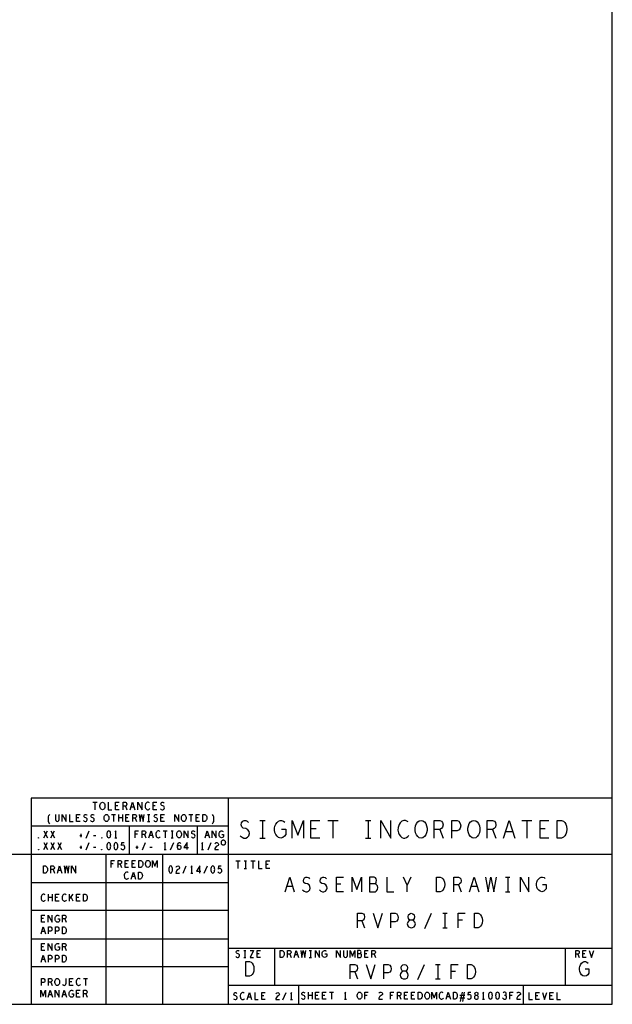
# Model space of a CAD drawing. Extents: x 235 to 565, y 215 to 425.
# Tile 14 of 15: x 502 to 565, y 215 to 320. Entities that reach past the tile are written whole.
import ezdxf

# ---------------------------------------------------------------- set-up
doc = ezdxf.new("R2010")
doc.units = 0
doc.layers.add('RVP8-IFD_G_tassy_art', color=2, linetype='CONTINUOUS')

msp = doc.modelspace()

# ---------------------------------------------------------------- linework, layer by layer
at = {"layer": 'RVP8-IFD_G_tassy_art'}
for points in [[(235.45, 215.45), (565.45, 215.45), (565.45, 425.45), (235.45, 425.45), (235.45, 215.45), (235.45, 215.45)], [(511.05, 236.2), (510.97, 236.213), (510.9, 236.267), (510.84, 236.347), (510.8, 236.44), (510.78, 236.547), (510.78, 236.653), (510.8, 236.76), (510.84, 236.853), (510.9, 236.933), (510.97, 236.987), (511.05, 237), (511.13, 236.987), (511.2, 236.933), (511.26, 236.853), (511.3, 236.76), (511.32, 236.653), (511.32, 236.547), (511.3, 236.44), (511.26, 236.347), (511.2, 236.267), (511.13, 236.213), (511.05, 236.2)], [(511.48, 234.95), (511.405, 234.962), (511.34, 235.012), (511.284, 235.087), (511.247, 235.175), (511.228, 235.275), (511.228, 235.375), (511.247, 235.475), (511.284, 235.563), (511.34, 235.637), (511.405, 235.688), (511.48, 235.7), (511.555, 235.688), (511.62, 235.637), (511.676, 235.563), (511.713, 235.475), (511.732, 235.375), (511.732, 235.275), (511.713, 235.175), (511.676, 235.087), (511.62, 235.012), (511.555, 234.962), (511.48, 234.95)], [(519.73, 234.95), (519.655, 234.962), (519.59, 235.012), (519.534, 235.087), (519.497, 235.175), (519.478, 235.275), (519.478, 235.375), (519.497, 235.475), (519.534, 235.563), (519.59, 235.637), (519.655, 235.688), (519.73, 235.7), (519.805, 235.688), (519.87, 235.637), (519.926, 235.563), (519.963, 235.475), (519.982, 235.375), (519.982, 235.275), (519.963, 235.175), (519.926, 235.087), (519.87, 235.012), (519.805, 234.962), (519.73, 234.95)], [(521.775, 234.95), (521.775, 235.7), (521.961, 235.7), (522.036, 235.662), (522.092, 235.612), (522.139, 235.538), (522.176, 235.45), (522.185, 235.325), (522.176, 235.2), (522.139, 235.112), (522.092, 235.037), (522.036, 234.987), (521.961, 234.95), (521.775, 234.95)], [(545.045, 233.18), (544.857, 233.211), (544.693, 233.337), (544.552, 233.525), (544.457, 233.744), (544.41, 233.995), (544.41, 234.245), (544.457, 234.496), (544.552, 234.715), (544.693, 234.903), (544.857, 235.029), (545.045, 235.06), (545.233, 235.029), (545.397, 234.903), (545.538, 234.715), (545.633, 234.496), (545.68, 234.245), (545.68, 233.995), (545.633, 233.744), (545.538, 233.525), (545.397, 233.337), (545.233, 233.211), (545.045, 233.18)], [(550.685, 233.18), (550.497, 233.211), (550.333, 233.337), (550.192, 233.525), (550.097, 233.744), (550.05, 233.995), (550.05, 234.245), (550.097, 234.496), (550.192, 234.715), (550.333, 234.903), (550.497, 235.029), (550.685, 235.06), (550.873, 235.029), (551.037, 234.903), (551.178, 234.715), (551.273, 234.496), (551.32, 234.245), (551.32, 233.995), (551.273, 233.744), (551.178, 233.525), (551.037, 233.337), (550.873, 233.211), (550.685, 233.18)], [(559.568, 233.18), (559.568, 235.06), (560.038, 235.06), (560.226, 234.966), (560.367, 234.841), (560.485, 234.653), (560.578, 234.433), (560.602, 234.12), (560.578, 233.807), (560.485, 233.587), (560.367, 233.399), (560.226, 233.274), (560.038, 233.18), (559.568, 233.18)], [(504.23, 233.175), (504.211, 233.188), (504.211, 233.212), (504.23, 233.225), (504.249, 233.212), (504.249, 233.188), (504.23, 233.175)], [(510.98, 233.175), (510.961, 233.188), (510.961, 233.212), (510.98, 233.225), (510.999, 233.212), (510.999, 233.188), (510.98, 233.175)], [(511.73, 233.95), (511.655, 233.925), (511.599, 233.862), (511.562, 233.788), (511.534, 233.687), (511.525, 233.575), (511.534, 233.462), (511.562, 233.362), (511.599, 233.287), (511.655, 233.225), (511.73, 233.2), (511.805, 233.225), (511.861, 233.287), (511.898, 233.362), (511.926, 233.462), (511.935, 233.575), (511.926, 233.687), (511.898, 233.788), (511.861, 233.862), (511.805, 233.925), (511.73, 233.95)], [(519.23, 233.2), (519.155, 233.212), (519.09, 233.262), (519.034, 233.337), (518.997, 233.425), (518.978, 233.525), (518.978, 233.625), (518.997, 233.725), (519.034, 233.813), (519.09, 233.887), (519.155, 233.938), (519.23, 233.95), (519.305, 233.938), (519.37, 233.887), (519.426, 233.813), (519.463, 233.725), (519.482, 233.625), (519.482, 233.525), (519.463, 233.425), (519.426, 233.337), (519.37, 233.262), (519.305, 233.212), (519.23, 233.2)], [(511.73, 232.7), (511.655, 232.675), (511.599, 232.612), (511.562, 232.538), (511.534, 232.437), (511.525, 232.325), (511.534, 232.212), (511.562, 232.112), (511.599, 232.037), (511.655, 231.975), (511.73, 231.95), (511.805, 231.975), (511.861, 232.037), (511.898, 232.112), (511.926, 232.212), (511.935, 232.325), (511.926, 232.437), (511.898, 232.538), (511.861, 232.612), (511.805, 232.675), (511.73, 232.7)], [(512.48, 232.7), (512.405, 232.675), (512.349, 232.612), (512.312, 232.538), (512.284, 232.437), (512.275, 232.325), (512.284, 232.212), (512.312, 232.112), (512.349, 232.037), (512.405, 231.975), (512.48, 231.95), (512.555, 231.975), (512.611, 232.037), (512.648, 232.112), (512.676, 232.212), (512.685, 232.325), (512.676, 232.437), (512.648, 232.538), (512.611, 232.612), (512.555, 232.675), (512.48, 232.7)], [(524.2, 232.7), (524.196, 232.743), (524.185, 232.786), (524.167, 232.825), (524.142, 232.861), (524.111, 232.892), (524.075, 232.917), (524.036, 232.935), (523.993, 232.946), (523.95, 232.95), (523.907, 232.946), (523.864, 232.935), (523.825, 232.917), (523.789, 232.892), (523.758, 232.861), (523.733, 232.825), (523.715, 232.786), (523.704, 232.743), (523.7, 232.7), (523.704, 232.657), (523.715, 232.614), (523.733, 232.575), (523.758, 232.539), (523.789, 232.508), (523.825, 232.483), (523.864, 232.465), (523.907, 232.454), (523.95, 232.45), (523.993, 232.454), (524.036, 232.465), (524.075, 232.483), (524.111, 232.508), (524.142, 232.539), (524.167, 232.575), (524.185, 232.614), (524.196, 232.657), (524.2, 232.7), (524.2, 232.7)], [(504.23, 231.925), (504.211, 231.938), (504.211, 231.962), (504.23, 231.975), (504.249, 231.962), (504.249, 231.938), (504.23, 231.925)], [(510.98, 231.925), (510.961, 231.938), (510.961, 231.962), (510.98, 231.975), (510.999, 231.962), (510.999, 231.938), (510.98, 231.925)], [(504.775, 229.45), (504.775, 230.2), (504.961, 230.2), (505.036, 230.162), (505.092, 230.112), (505.139, 230.038), (505.176, 229.95), (505.185, 229.825), (505.176, 229.7), (505.139, 229.612), (505.092, 229.537), (505.036, 229.487), (504.961, 229.45), (504.775, 229.45)], [(514.945, 230.05), (514.945, 230.8), (515.131, 230.8), (515.206, 230.762), (515.262, 230.712), (515.309, 230.638), (515.346, 230.55), (515.355, 230.425), (515.346, 230.3), (515.309, 230.212), (515.262, 230.137), (515.206, 230.087), (515.131, 230.05), (514.945, 230.05)], [(515.9, 230.05), (515.825, 230.062), (515.76, 230.112), (515.704, 230.187), (515.667, 230.275), (515.648, 230.375), (515.648, 230.475), (515.667, 230.575), (515.704, 230.663), (515.76, 230.737), (515.825, 230.788), (515.9, 230.8), (515.975, 230.788), (516.04, 230.737), (516.096, 230.663), (516.133, 230.575), (516.152, 230.475), (516.152, 230.375), (516.133, 230.275), (516.096, 230.187), (516.04, 230.112), (515.975, 230.062), (515.9, 230.05)], [(518.325, 230.2), (518.25, 230.175), (518.194, 230.112), (518.157, 230.038), (518.129, 229.937), (518.12, 229.825), (518.129, 229.712), (518.157, 229.612), (518.194, 229.537), (518.25, 229.475), (518.325, 229.45), (518.4, 229.475), (518.456, 229.537), (518.493, 229.612), (518.521, 229.712), (518.53, 229.825), (518.521, 229.937), (518.493, 230.038), (518.456, 230.112), (518.4, 230.175), (518.325, 230.2)], [(522.825, 230.2), (522.75, 230.175), (522.694, 230.112), (522.657, 230.038), (522.629, 229.937), (522.62, 229.825), (522.629, 229.712), (522.657, 229.612), (522.694, 229.537), (522.75, 229.475), (522.825, 229.45), (522.9, 229.475), (522.956, 229.537), (522.993, 229.612), (523.021, 229.712), (523.03, 229.825), (523.021, 229.937), (522.993, 230.038), (522.956, 230.112), (522.9, 230.175), (522.825, 230.2)], [(514.895, 228.8), (514.895, 229.55), (515.081, 229.55), (515.156, 229.512), (515.212, 229.462), (515.259, 229.388), (515.296, 229.3), (515.305, 229.175), (515.296, 229.05), (515.259, 228.962), (515.212, 228.887), (515.156, 228.837), (515.081, 228.8), (514.895, 228.8)], [(546.706, 227.45), (546.706, 229.01), (547.096, 229.01), (547.252, 228.932), (547.369, 228.828), (547.467, 228.672), (547.544, 228.49), (547.564, 228.23), (547.544, 227.97), (547.467, 227.788), (547.369, 227.632), (547.252, 227.528), (547.096, 227.45), (546.706, 227.45)], [(509.025, 226.45), (509.025, 227.2), (509.211, 227.2), (509.286, 227.162), (509.342, 227.112), (509.389, 227.038), (509.426, 226.95), (509.435, 226.825), (509.426, 226.7), (509.389, 226.612), (509.342, 226.537), (509.286, 226.487), (509.211, 226.45), (509.025, 226.45)], [(544.005, 223.6), (544.141, 223.626), (544.297, 223.704), (544.395, 223.834), (544.434, 224.016), (544.395, 224.198), (544.278, 224.354), (544.102, 224.432), (543.908, 224.432), (543.79, 224.484), (543.693, 224.614), (543.654, 224.796), (543.713, 224.978), (543.849, 225.108), (544.005, 225.16), (544.161, 225.108), (544.297, 224.978), (544.356, 224.796), (544.317, 224.614), (544.22, 224.484), (544.102, 224.432), (543.908, 224.432), (543.732, 224.354), (543.615, 224.198), (543.576, 224.016), (543.615, 223.834), (543.713, 223.704), (543.869, 223.626), (544.005, 223.6)], [(550.736, 223.6), (550.736, 225.16), (551.126, 225.16), (551.282, 225.082), (551.399, 224.978), (551.497, 224.822), (551.574, 224.64), (551.594, 224.38), (551.574, 224.12), (551.497, 223.938), (551.399, 223.782), (551.282, 223.678), (551.126, 223.6), (550.736, 223.6)], [(506.775, 222.95), (506.775, 223.7), (506.961, 223.7), (507.036, 223.662), (507.092, 223.613), (507.139, 223.538), (507.176, 223.45), (507.185, 223.325), (507.176, 223.2), (507.139, 223.112), (507.092, 223.037), (507.036, 222.987), (506.961, 222.95), (506.775, 222.95)], [(506.775, 219.95), (506.775, 220.7), (506.961, 220.7), (507.036, 220.662), (507.092, 220.612), (507.139, 220.538), (507.176, 220.45), (507.185, 220.325), (507.176, 220.2), (507.139, 220.112), (507.092, 220.037), (507.036, 219.987), (506.961, 219.95), (506.775, 219.95)], [(530.025, 220.45), (530.025, 221.2), (530.211, 221.2), (530.286, 221.162), (530.342, 221.113), (530.389, 221.038), (530.426, 220.95), (530.435, 220.825), (530.426, 220.7), (530.389, 220.612), (530.342, 220.537), (530.286, 220.487), (530.211, 220.45), (530.025, 220.45)], [(526.356, 218.45), (526.356, 220.01), (526.746, 220.01), (526.902, 219.932), (527.019, 219.828), (527.117, 219.672), (527.194, 219.49), (527.214, 219.23), (527.194, 218.97), (527.117, 218.788), (527.019, 218.632), (526.902, 218.528), (526.746, 218.45), (526.356, 218.45), (526.356, 218.45)], [(543.255, 218.15), (543.391, 218.176), (543.547, 218.254), (543.645, 218.384), (543.684, 218.566), (543.645, 218.748), (543.528, 218.904), (543.352, 218.982), (543.158, 218.982), (543.04, 219.034), (542.943, 219.164), (542.904, 219.346), (542.963, 219.528), (543.099, 219.658), (543.255, 219.71), (543.411, 219.658), (543.547, 219.528), (543.606, 219.346), (543.567, 219.164), (543.47, 219.034), (543.352, 218.982), (543.158, 218.982), (542.982, 218.904), (542.865, 218.748), (542.826, 218.566), (542.865, 218.384), (542.963, 218.254), (543.119, 218.176), (543.255, 218.15)], [(549.986, 218.15), (549.986, 219.71), (550.376, 219.71), (550.532, 219.632), (550.649, 219.528), (550.747, 219.372), (550.824, 219.19), (550.844, 218.93), (550.824, 218.67), (550.747, 218.488), (550.649, 218.332), (550.532, 218.228), (550.376, 218.15), (549.986, 218.15)], [(506.23, 217.45), (506.155, 217.462), (506.09, 217.512), (506.034, 217.587), (505.997, 217.675), (505.978, 217.775), (505.978, 217.875), (505.997, 217.975), (506.034, 218.063), (506.09, 218.137), (506.155, 218.188), (506.23, 218.2), (506.305, 218.188), (506.37, 218.137), (506.426, 218.063), (506.463, 217.975), (506.482, 217.875), (506.482, 217.775), (506.463, 217.675), (506.426, 217.587), (506.37, 217.512), (506.305, 217.462), (506.23, 217.45)], [(538.48, 216), (538.405, 216.012), (538.34, 216.062), (538.284, 216.137), (538.247, 216.225), (538.228, 216.325), (538.228, 216.425), (538.247, 216.525), (538.284, 216.613), (538.34, 216.687), (538.405, 216.738), (538.48, 216.75), (538.555, 216.738), (538.62, 216.687), (538.676, 216.613), (538.713, 216.525), (538.732, 216.425), (538.732, 216.325), (538.713, 216.225), (538.676, 216.137), (538.62, 216.062), (538.555, 216.012), (538.48, 216)], [(544.745, 216), (544.745, 216.75), (544.931, 216.75), (545.006, 216.712), (545.062, 216.663), (545.109, 216.588), (545.146, 216.5), (545.155, 216.375), (545.146, 216.25), (545.109, 216.162), (545.062, 216.087), (545.006, 216.037), (544.931, 216), (544.745, 216)], [(545.7, 216), (545.625, 216.012), (545.56, 216.062), (545.504, 216.137), (545.467, 216.225), (545.448, 216.325), (545.448, 216.425), (545.467, 216.525), (545.504, 216.613), (545.56, 216.687), (545.625, 216.738), (545.7, 216.75), (545.775, 216.738), (545.84, 216.687), (545.896, 216.613), (545.933, 216.525), (545.952, 216.425), (545.952, 216.325), (545.933, 216.225), (545.896, 216.137), (545.84, 216.062), (545.775, 216.012), (545.7, 216)], [(548.495, 216), (548.495, 216.75), (548.681, 216.75), (548.756, 216.712), (548.812, 216.663), (548.859, 216.588), (548.896, 216.5), (548.905, 216.375), (548.896, 216.25), (548.859, 216.162), (548.812, 216.087), (548.756, 216.037), (548.681, 216), (548.495, 216)], [(550.95, 216), (551.015, 216.012), (551.09, 216.05), (551.137, 216.112), (551.155, 216.2), (551.137, 216.287), (551.081, 216.362), (550.997, 216.4), (550.903, 216.4), (550.847, 216.425), (550.801, 216.487), (550.782, 216.575), (550.81, 216.663), (550.875, 216.725), (550.95, 216.75), (551.025, 216.725), (551.09, 216.663), (551.118, 216.575), (551.099, 216.487), (551.053, 216.425), (550.997, 216.4), (550.903, 216.4), (550.819, 216.362), (550.763, 216.287), (550.745, 216.2), (550.763, 216.112), (550.81, 216.05), (550.885, 216.012), (550.95, 216)], [(552.45, 216.75), (552.375, 216.725), (552.319, 216.663), (552.282, 216.588), (552.254, 216.487), (552.245, 216.375), (552.254, 216.262), (552.282, 216.162), (552.319, 216.087), (552.375, 216.025), (552.45, 216), (552.525, 216.025), (552.581, 216.087), (552.618, 216.162), (552.646, 216.262), (552.655, 216.375), (552.646, 216.487), (552.618, 216.588), (552.581, 216.663), (552.525, 216.725), (552.45, 216.75)], [(553.2, 216.75), (553.125, 216.725), (553.069, 216.663), (553.032, 216.588), (553.004, 216.487), (552.995, 216.375), (553.004, 216.262), (553.032, 216.162), (553.069, 216.087), (553.125, 216.025), (553.2, 216), (553.275, 216.025), (553.331, 216.087), (553.368, 216.162), (553.396, 216.262), (553.405, 216.375), (553.396, 216.487), (553.368, 216.588), (553.331, 216.663), (553.275, 216.725), (553.2, 216.75)]]:
    msp.add_lwpolyline(points, close=True, dxfattribs=at)
for points in [[(565.45, 237.45), (503.45, 237.45), (503.45, 215.45)], [(524.45, 237.45), (524.45, 215.45)], [(510.02, 237), (510.48, 237)], [(510.25, 237), (510.25, 236.2)], [(511.65, 237), (511.65, 236.2), (512.05, 236.2)], [(512.85, 236.2), (512.45, 236.2), (512.45, 237), (512.85, 237)], [(512.69, 236.613), (512.45, 236.613)], [(513.25, 236.2), (513.25, 237), (513.5, 237), (513.58, 236.96), (513.63, 236.907), (513.65, 236.8), (513.63, 236.693), (513.57, 236.627), (513.5, 236.587), (513.25, 236.587)], [(513.5, 236.587), (513.65, 236.2)], [(514, 236.2), (514.25, 237), (514.5, 236.2)], [(514.41, 236.48), (514.09, 236.48)], [(514.82, 236.2), (514.82, 237), (515.28, 236.2), (515.28, 237)], [(516.07, 236.933), (516.01, 236.973), (515.94, 237), (515.86, 237), (515.77, 236.96), (515.7, 236.893), (515.65, 236.813), (515.61, 236.68), (515.6, 236.56), (515.62, 236.44), (515.65, 236.36), (515.71, 236.28), (515.78, 236.227), (515.85, 236.2), (515.92, 236.2), (515.99, 236.227), (516.05, 236.267), (516.1, 236.32)], [(516.85, 236.2), (516.45, 236.2), (516.45, 237), (516.85, 237)], [(516.69, 236.613), (516.45, 236.613)], [(517.24, 236.307), (517.32, 236.24), (517.41, 236.2), (517.49, 236.2), (517.57, 236.24), (517.63, 236.307), (517.66, 236.4), (517.64, 236.493), (517.59, 236.573), (517.5, 236.627), (517.38, 236.653), (517.31, 236.707), (517.28, 236.8), (517.3, 236.893), (517.35, 236.96), (517.42, 237), (517.49, 237), (517.56, 236.973), (517.62, 236.907)], [(505.433, 234.7), (505.34, 234.825), (505.293, 234.95), (505.293, 235.45), (505.34, 235.575), (505.433, 235.7)], [(506.025, 235.7), (506.025, 235.162), (506.062, 235.05), (506.137, 234.975), (506.23, 234.95), (506.323, 234.975), (506.398, 235.05), (506.435, 235.162), (506.435, 235.7)], [(506.765, 234.95), (506.765, 235.7), (507.195, 234.95), (507.195, 235.7)], [(507.543, 235.7), (507.543, 234.95), (507.917, 234.95)], [(508.667, 234.95), (508.293, 234.95), (508.293, 235.7), (508.667, 235.7)], [(508.517, 235.338), (508.293, 235.338)], [(509.034, 235.05), (509.109, 234.987), (509.193, 234.95), (509.267, 234.95), (509.342, 234.987), (509.398, 235.05), (509.426, 235.138), (509.407, 235.225), (509.361, 235.3), (509.277, 235.35), (509.165, 235.375), (509.099, 235.425), (509.071, 235.512), (509.09, 235.6), (509.137, 235.662), (509.202, 235.7), (509.267, 235.7), (509.333, 235.675), (509.389, 235.612)], [(509.784, 235.05), (509.859, 234.987), (509.943, 234.95), (510.017, 234.95), (510.092, 234.987), (510.148, 235.05), (510.176, 235.138), (510.157, 235.225), (510.111, 235.3), (510.027, 235.35), (509.915, 235.375), (509.849, 235.425), (509.821, 235.512), (509.84, 235.6), (509.887, 235.662), (509.952, 235.7), (510.017, 235.7), (510.083, 235.675), (510.139, 235.612)], [(512.015, 235.7), (512.445, 235.7)], [(512.23, 235.7), (512.23, 234.95)], [(512.784, 234.95), (512.784, 235.7)], [(513.176, 235.325), (512.784, 235.325)], [(513.176, 235.7), (513.176, 234.95)], [(513.917, 234.95), (513.543, 234.95), (513.543, 235.7), (513.917, 235.7)], [(513.767, 235.338), (513.543, 235.338)], [(514.293, 234.95), (514.293, 235.7), (514.527, 235.7), (514.601, 235.662), (514.648, 235.612), (514.667, 235.512), (514.648, 235.412), (514.592, 235.35), (514.527, 235.312), (514.293, 235.312)], [(514.527, 235.312), (514.667, 234.95)], [(514.95, 235.7), (515.081, 234.95), (515.23, 235.7), (515.379, 234.95), (515.51, 235.7)], [(515.868, 235.7), (516.092, 235.7)], [(515.98, 235.7), (515.98, 234.95)], [(516.534, 235.05), (516.609, 234.987), (516.693, 234.95), (516.767, 234.95), (516.842, 234.987), (516.898, 235.05), (516.926, 235.138), (516.907, 235.225), (516.861, 235.3), (516.777, 235.35), (516.665, 235.375), (516.599, 235.425), (516.571, 235.512), (516.59, 235.6), (516.637, 235.662), (516.702, 235.7), (516.767, 235.7), (516.833, 235.675), (516.889, 235.612)], [(517.667, 234.95), (517.293, 234.95), (517.293, 235.7), (517.667, 235.7)], [(517.517, 235.338), (517.293, 235.338)], [(518.765, 234.95), (518.765, 235.7), (519.195, 234.95), (519.195, 235.7)], [(520.265, 235.7), (520.695, 235.7)], [(520.48, 235.7), (520.48, 234.95)], [(521.417, 234.95), (521.043, 234.95), (521.043, 235.7), (521.417, 235.7)], [(521.267, 235.338), (521.043, 235.338)], [(522.777, 234.7), (522.87, 234.825), (522.917, 234.95), (522.917, 235.45), (522.87, 235.575), (522.777, 235.7)], [(524.45, 234.45), (503.45, 234.45)], [(513.95, 231.45), (513.95, 234.45)], [(515.868, 234.95), (516.092, 234.95)], [(521.2, 231.45), (521.2, 234.45)], [(525.752, 233.431), (525.94, 233.274), (526.151, 233.18), (526.339, 233.18), (526.527, 233.274), (526.668, 233.431), (526.738, 233.65), (526.692, 233.869), (526.574, 234.057), (526.362, 234.183), (526.081, 234.245), (525.916, 234.371), (525.845, 234.59), (525.893, 234.809), (526.01, 234.966), (526.174, 235.06), (526.339, 235.06), (526.504, 234.997), (526.645, 234.841)], [(527.843, 235.06), (528.407, 235.06)], [(528.125, 235.06), (528.125, 233.18)], [(530.146, 234.12), (530.616, 234.12), (530.616, 233.556), (530.475, 233.368), (530.31, 233.243), (530.076, 233.18), (529.841, 233.243), (529.676, 233.368), (529.535, 233.556), (529.441, 233.775), (529.394, 234.026), (529.394, 234.245), (529.441, 234.433), (529.535, 234.653), (529.676, 234.841), (529.817, 234.966), (530.005, 235.06), (530.169, 235.06), (530.357, 234.997), (530.498, 234.872)], [(531.274, 233.18), (531.274, 235.06), (531.885, 233.493), (532.496, 235.06), (532.496, 233.18)], [(534.235, 233.18), (533.295, 233.18), (533.295, 235.06), (534.235, 235.06)], [(533.859, 234.151), (533.295, 234.151)], [(535.105, 235.06), (536.185, 235.06)], [(535.645, 235.06), (535.645, 233.18)], [(539.123, 235.06), (539.687, 235.06)], [(539.405, 235.06), (539.405, 233.18)], [(540.745, 233.18), (540.745, 235.06), (541.825, 233.18), (541.825, 235.06)], [(543.682, 234.903), (543.541, 234.997), (543.377, 235.06), (543.189, 235.06), (542.977, 234.966), (542.813, 234.809), (542.695, 234.621), (542.601, 234.308), (542.577, 234.026), (542.625, 233.744), (542.695, 233.556), (542.836, 233.368), (543.001, 233.243), (543.165, 233.18), (543.329, 233.18), (543.494, 233.243), (543.635, 233.337), (543.753, 233.462)], [(546.455, 233.18), (546.455, 235.06), (547.042, 235.06), (547.23, 234.966), (547.348, 234.841), (547.395, 234.59), (547.348, 234.339), (547.207, 234.183), (547.042, 234.089), (546.455, 234.089)], [(548.335, 233.18), (548.335, 235.06), (548.899, 235.06), (549.087, 234.966), (549.228, 234.747), (549.275, 234.496), (549.228, 234.245), (549.11, 234.057), (548.899, 233.963), (548.335, 233.963)], [(552.095, 233.18), (552.095, 235.06), (552.682, 235.06), (552.87, 234.966), (552.988, 234.841), (553.035, 234.59), (552.988, 234.339), (552.847, 234.183), (552.682, 234.089), (552.095, 234.089)], [(553.857, 233.18), (554.445, 235.06), (555.033, 233.18)], [(555.785, 235.06), (556.865, 235.06)], [(556.325, 235.06), (556.325, 233.18)], [(558.675, 233.18), (557.735, 233.18), (557.735, 235.06), (558.675, 235.06)], [(558.299, 234.151), (557.735, 234.151)], [(504.784, 233.2), (505.176, 233.95)], [(504.784, 233.95), (505.176, 233.2)], [(505.534, 233.2), (505.926, 233.95)], [(505.534, 233.95), (505.926, 233.2)], [(508.627, 233.45), (508.851, 233.45)], [(508.73, 233.613), (508.73, 233.287)], [(509.312, 233.175), (509.648, 233.95)], [(510.109, 233.45), (510.351, 233.45)], [(512.48, 233.2), (512.48, 233.95), (512.368, 233.8)], [(512.368, 233.2), (512.592, 233.2), (512.592, 233.2)], [(514.553, 233.2), (514.553, 233.95), (514.907, 233.95)], [(514.777, 233.588), (514.553, 233.588)], [(515.293, 233.2), (515.293, 233.95), (515.527, 233.95), (515.601, 233.912), (515.648, 233.862), (515.667, 233.762), (515.648, 233.662), (515.592, 233.6), (515.527, 233.562), (515.293, 233.562)], [(515.527, 233.562), (515.667, 233.2)], [(515.997, 233.2), (516.23, 233.95), (516.463, 233.2)], [(516.379, 233.462), (516.081, 233.462)], [(517.185, 233.887), (517.129, 233.925), (517.064, 233.95), (516.989, 233.95), (516.905, 233.912), (516.84, 233.85), (516.793, 233.775), (516.756, 233.65), (516.747, 233.538), (516.765, 233.425), (516.793, 233.35), (516.849, 233.275), (516.915, 233.225), (516.98, 233.2), (517.045, 233.2), (517.111, 233.225), (517.167, 233.262), (517.213, 233.312)], [(517.515, 233.95), (517.945, 233.95)], [(517.73, 233.95), (517.73, 233.2)], [(518.368, 233.95), (518.592, 233.95)], [(518.368, 233.2), (518.592, 233.2)], [(518.48, 233.95), (518.48, 233.2)], [(519.765, 233.2), (519.765, 233.95), (520.195, 233.2), (520.195, 233.95)], [(520.534, 233.3), (520.609, 233.237), (520.693, 233.2), (520.767, 233.2), (520.842, 233.237), (520.898, 233.3), (520.926, 233.388), (520.907, 233.475), (520.861, 233.55), (520.777, 233.6), (520.665, 233.625), (520.599, 233.675), (520.571, 233.762), (520.59, 233.85), (520.637, 233.912), (520.702, 233.95), (520.767, 233.95), (520.833, 233.925), (520.889, 233.862)], [(521.997, 233.2), (522.23, 233.95), (522.463, 233.2)], [(522.379, 233.462), (522.081, 233.462)], [(522.765, 233.2), (522.765, 233.95), (523.195, 233.2), (523.195, 233.95)], [(523.786, 233.575), (523.973, 233.575), (523.973, 233.35), (523.917, 233.275), (523.851, 233.225), (523.758, 233.2), (523.665, 233.225), (523.599, 233.275), (523.543, 233.35), (523.506, 233.438), (523.487, 233.538), (523.487, 233.625), (523.506, 233.7), (523.543, 233.788), (523.599, 233.862), (523.655, 233.912), (523.73, 233.95), (523.795, 233.95), (523.87, 233.925), (523.926, 233.875)], [(527.843, 233.18), (528.407, 233.18)], [(539.123, 233.18), (539.687, 233.18)], [(547.042, 234.089), (547.395, 233.18)], [(552.682, 234.089), (553.035, 233.18)], [(554.821, 233.838), (554.069, 233.838)], [(504.784, 231.95), (505.176, 232.7)], [(504.784, 232.7), (505.176, 231.95)], [(505.534, 231.95), (505.926, 232.7)], [(505.534, 232.7), (505.926, 231.95)], [(506.284, 231.95), (506.676, 232.7)], [(506.284, 232.7), (506.676, 231.95)], [(508.627, 232.2), (508.851, 232.2)], [(508.73, 232.363), (508.73, 232.037)], [(509.312, 231.925), (509.648, 232.7)], [(510.109, 232.2), (510.351, 232.2)], [(513.025, 232.062), (513.081, 232), (513.146, 231.962), (513.23, 231.95), (513.314, 231.975), (513.379, 232.025), (513.426, 232.112), (513.435, 232.212), (513.417, 232.312), (513.37, 232.375), (513.305, 232.425), (513.239, 232.437), (513.174, 232.425), (513.09, 232.375), (513.118, 232.7), (513.37, 232.7)], [(514.627, 232.2), (514.851, 232.2)], [(514.73, 232.363), (514.73, 232.037)], [(515.312, 231.925), (515.648, 232.7)], [(516.109, 232.2), (516.351, 232.2)], [(517.73, 231.95), (517.73, 232.7), (517.618, 232.55)], [(518.312, 231.925), (518.648, 232.7)], [(519.053, 232.262), (519.118, 232.35), (519.174, 232.4), (519.249, 232.425), (519.314, 232.4), (519.361, 232.35), (519.398, 232.275), (519.407, 232.188), (519.398, 232.112), (519.361, 232.037), (519.305, 231.975), (519.239, 231.95), (519.165, 231.975), (519.099, 232.05), (519.062, 232.162), (519.053, 232.288), (519.071, 232.45), (519.099, 232.538), (519.146, 232.625), (519.211, 232.688), (519.277, 232.7), (519.342, 232.675), (519.389, 232.612)], [(520.092, 231.95), (520.092, 232.7), (519.747, 232.162), (520.213, 232.162)], [(521.73, 231.95), (521.73, 232.7), (521.618, 232.55)], [(522.312, 231.925), (522.648, 232.7)], [(523.053, 232.575), (523.109, 232.65), (523.174, 232.688), (523.249, 232.7), (523.342, 232.675), (523.407, 232.612), (523.426, 232.538), (523.417, 232.462), (523.379, 232.4), (523.193, 232.275), (523.109, 232.188), (523.053, 232.062), (523.034, 231.95), (523.426, 231.95)], [(444.7, 215.45), (444.7, 231.45), (503.45, 231.45), (565.45, 231.45)], [(511.45, 215.45), (511.45, 231.45)], [(517.45, 231.45), (517.45, 215.45)], [(517.618, 231.95), (517.842, 231.95)], [(521.618, 231.95), (521.842, 231.95)], [(505.543, 229.45), (505.543, 230.2), (505.777, 230.2), (505.851, 230.162), (505.898, 230.112), (505.917, 230.012), (505.898, 229.912), (505.842, 229.85), (505.777, 229.812), (505.543, 229.812)], [(506.247, 229.45), (506.48, 230.2), (506.713, 229.45)], [(506.95, 230.2), (507.081, 229.45), (507.23, 230.2), (507.379, 229.45), (507.51, 230.2)], [(507.765, 229.45), (507.765, 230.2), (508.195, 229.45), (508.195, 230.2)], [(511.973, 230.05), (511.973, 230.8), (512.327, 230.8)], [(512.197, 230.438), (511.973, 230.438)], [(512.713, 230.05), (512.713, 230.8), (512.947, 230.8), (513.021, 230.762), (513.068, 230.712), (513.087, 230.612), (513.068, 230.512), (513.012, 230.45), (512.947, 230.412), (512.713, 230.412)], [(512.947, 230.412), (513.087, 230.05)], [(513.837, 230.05), (513.463, 230.05), (513.463, 230.8), (513.837, 230.8)], [(513.687, 230.438), (513.463, 230.438)], [(514.587, 230.05), (514.213, 230.05), (514.213, 230.8), (514.587, 230.8)], [(514.437, 230.438), (514.213, 230.438)], [(516.407, 230.05), (516.407, 230.8), (516.65, 230.175), (516.893, 230.8), (516.893, 230.05)], [(518.898, 230.075), (518.954, 230.15), (519.019, 230.188), (519.094, 230.2), (519.187, 230.175), (519.252, 230.112), (519.271, 230.038), (519.262, 229.962), (519.224, 229.9), (519.038, 229.775), (518.954, 229.688), (518.898, 229.562), (518.879, 229.45), (519.271, 229.45)], [(519.657, 229.425), (519.993, 230.2)], [(520.575, 229.45), (520.575, 230.2), (520.463, 230.05)], [(521.437, 229.45), (521.437, 230.2), (521.092, 229.662), (521.558, 229.662)], [(521.907, 229.425), (522.243, 230.2)], [(523.37, 229.562), (523.426, 229.5), (523.491, 229.462), (523.575, 229.45), (523.659, 229.475), (523.724, 229.525), (523.771, 229.612), (523.78, 229.712), (523.762, 229.812), (523.715, 229.875), (523.65, 229.925), (523.584, 229.937), (523.519, 229.925), (523.435, 229.875), (523.463, 230.2), (523.715, 230.2)], [(525.27, 230.75), (525.73, 230.75)], [(525.5, 230.75), (525.5, 229.95)], [(526.18, 230.75), (526.42, 230.75)], [(526.3, 230.75), (526.3, 229.95)], [(526.87, 230.75), (527.33, 230.75)], [(527.1, 230.75), (527.1, 229.95)], [(527.7, 230.75), (527.7, 229.95), (528.1, 229.95)], [(528.9, 229.95), (528.5, 229.95), (528.5, 230.75), (528.9, 230.75)], [(528.74, 230.363), (528.5, 230.363)], [(505.777, 229.812), (505.917, 229.45)], [(506.629, 229.712), (506.331, 229.712)], [(513.805, 229.487), (513.749, 229.525), (513.684, 229.55), (513.609, 229.55), (513.525, 229.512), (513.46, 229.45), (513.413, 229.375), (513.376, 229.25), (513.367, 229.138), (513.385, 229.025), (513.413, 228.95), (513.469, 228.875), (513.535, 228.825), (513.6, 228.8), (513.665, 228.8), (513.731, 228.825), (513.787, 228.862), (513.833, 228.912)], [(514.117, 228.8), (514.35, 229.55), (514.583, 228.8)], [(514.499, 229.062), (514.201, 229.062)], [(520.463, 229.45), (520.687, 229.45)], [(526.18, 229.95), (526.42, 229.95)], [(530.537, 227.45), (531.025, 229.01), (531.513, 227.45)], [(532.406, 227.658), (532.562, 227.528), (532.737, 227.45), (532.893, 227.45), (533.049, 227.528), (533.166, 227.658), (533.224, 227.84), (533.186, 228.022), (533.088, 228.178), (532.912, 228.282), (532.679, 228.334), (532.542, 228.438), (532.483, 228.62), (532.523, 228.802), (532.62, 228.932), (532.756, 229.01), (532.893, 229.01), (533.03, 228.958), (533.147, 228.828)], [(534.196, 227.658), (534.352, 227.528), (534.527, 227.45), (534.683, 227.45), (534.839, 227.528), (534.956, 227.658), (535.014, 227.84), (534.976, 228.022), (534.878, 228.178), (534.702, 228.282), (534.469, 228.334), (534.332, 228.438), (534.273, 228.62), (534.313, 228.802), (534.41, 228.932), (534.546, 229.01), (534.683, 229.01), (534.82, 228.958), (534.937, 228.828)], [(536.785, 227.45), (536.005, 227.45), (536.005, 229.01), (536.785, 229.01)], [(537.678, 227.45), (537.678, 229.01), (538.185, 227.71), (538.692, 229.01), (538.692, 227.45)], [(540.131, 228.282), (540.209, 228.36), (540.267, 228.49), (540.307, 228.672), (540.267, 228.828), (540.19, 228.932), (540.053, 229.01), (539.527, 229.01), (539.527, 227.45), (540.17, 227.45), (540.307, 227.554), (540.384, 227.71), (540.423, 227.892), (540.384, 228.074), (540.267, 228.23), (540.131, 228.282), (539.527, 228.282)], [(541.375, 229.01), (541.375, 227.45), (542.155, 227.45)], [(543.555, 227.45), (543.555, 228.152), (543.165, 229.01)], [(543.945, 229.01), (543.555, 228.152)], [(548.535, 227.45), (548.535, 229.01), (549.022, 229.01), (549.178, 228.932), (549.276, 228.828), (549.315, 228.62), (549.276, 228.412), (549.159, 228.282), (549.022, 228.204), (548.535, 228.204)], [(550.227, 227.45), (550.715, 229.01), (551.203, 227.45)], [(551.92, 229.01), (552.193, 227.45), (552.505, 229.01), (552.817, 227.45), (553.09, 229.01)], [(554.061, 229.01), (554.529, 229.01)], [(554.295, 229.01), (554.295, 227.45)], [(555.637, 227.45), (555.637, 229.01), (556.533, 227.45), (556.533, 229.01)], [(557.992, 228.23), (558.382, 228.23), (558.382, 227.762), (558.265, 227.606), (558.128, 227.502), (557.934, 227.45), (557.739, 227.502), (557.602, 227.606), (557.485, 227.762), (557.407, 227.944), (557.368, 228.152), (557.368, 228.334), (557.407, 228.49), (557.485, 228.672), (557.602, 228.828), (557.719, 228.932), (557.875, 229.01), (558.011, 229.01), (558.167, 228.958), (558.284, 228.854)], [(503.45, 228.45), (524.45, 228.45)], [(531.337, 227.996), (530.713, 227.996)], [(536.473, 228.256), (536.005, 228.256)], [(549.022, 228.204), (549.315, 227.45)], [(551.027, 227.996), (550.403, 227.996)], [(504.935, 227.137), (504.879, 227.175), (504.814, 227.2), (504.739, 227.2), (504.655, 227.162), (504.59, 227.1), (504.543, 227.025), (504.506, 226.9), (504.497, 226.788), (504.515, 226.675), (504.543, 226.6), (504.599, 226.525), (504.665, 226.475), (504.73, 226.45), (504.795, 226.45), (504.861, 226.475), (504.917, 226.512), (504.963, 226.562)], [(505.284, 226.45), (505.284, 227.2)], [(505.676, 226.825), (505.284, 226.825)], [(505.676, 227.2), (505.676, 226.45)], [(506.417, 226.45), (506.043, 226.45), (506.043, 227.2), (506.417, 227.2)], [(506.267, 226.838), (506.043, 226.838)], [(507.185, 227.137), (507.129, 227.175), (507.064, 227.2), (506.989, 227.2), (506.905, 227.162), (506.84, 227.1), (506.793, 227.025), (506.756, 226.9), (506.747, 226.788), (506.765, 226.675), (506.793, 226.6), (506.849, 226.525), (506.915, 226.475), (506.98, 226.45), (507.045, 226.45), (507.111, 226.475), (507.167, 226.512), (507.213, 226.562)], [(507.525, 226.45), (507.525, 227.2)], [(507.879, 227.2), (507.525, 226.737)], [(507.935, 226.45), (507.683, 226.95)], [(508.667, 226.45), (508.293, 226.45), (508.293, 227.2), (508.667, 227.2)], [(508.517, 226.838), (508.293, 226.838)], [(554.061, 227.45), (554.529, 227.45)], [(524.45, 225.45), (503.45, 225.45)], [(504.917, 224.2), (504.543, 224.2), (504.543, 224.95), (504.917, 224.95)], [(505.265, 224.2), (505.265, 224.95), (505.695, 224.2), (505.695, 224.95)], [(506.286, 224.575), (506.473, 224.575), (506.473, 224.35), (506.417, 224.275), (506.351, 224.225), (506.258, 224.2), (506.165, 224.225), (506.099, 224.275), (506.043, 224.35), (506.006, 224.438), (505.987, 224.538), (505.987, 224.625), (506.006, 224.7), (506.043, 224.788), (506.099, 224.863), (506.155, 224.912), (506.23, 224.95), (506.295, 224.95), (506.37, 224.925), (506.426, 224.875)], [(506.793, 224.2), (506.793, 224.95), (507.027, 224.95), (507.101, 224.912), (507.148, 224.863), (507.167, 224.762), (507.148, 224.662), (507.092, 224.6), (507.027, 224.562), (506.793, 224.562)], [(538.245, 223.6), (538.245, 225.16), (538.732, 225.16), (538.888, 225.082), (538.986, 224.978), (539.025, 224.77), (538.986, 224.562), (538.869, 224.432), (538.732, 224.354), (538.245, 224.354)], [(539.937, 225.16), (540.425, 223.6), (540.913, 225.16)], [(541.825, 223.6), (541.825, 225.16), (542.293, 225.16), (542.449, 225.082), (542.566, 224.9), (542.605, 224.692), (542.566, 224.484), (542.468, 224.328), (542.293, 224.25), (541.825, 224.25)], [(545.444, 223.548), (546.146, 225.16)], [(547.351, 225.16), (547.819, 225.16)], [(547.585, 225.16), (547.585, 223.6)], [(549.004, 223.6), (549.004, 225.16), (549.746, 225.16)], [(504.497, 222.95), (504.73, 223.7), (504.963, 222.95)], [(504.767, 224.588), (504.543, 224.588)], [(505.293, 222.95), (505.293, 223.7), (505.517, 223.7), (505.592, 223.662), (505.648, 223.575), (505.667, 223.475), (505.648, 223.375), (505.601, 223.3), (505.517, 223.262), (505.293, 223.262)], [(506.043, 222.95), (506.043, 223.7), (506.267, 223.7), (506.342, 223.662), (506.398, 223.575), (506.417, 223.475), (506.398, 223.375), (506.351, 223.3), (506.267, 223.262), (506.043, 223.262)], [(507.027, 224.562), (507.167, 224.2)], [(538.732, 224.354), (539.025, 223.6)], [(549.472, 224.406), (549.004, 224.406)], [(504.879, 223.212), (504.581, 223.212)], [(547.351, 223.6), (547.819, 223.6)], [(503.45, 222.45), (524.45, 222.45)], [(504.917, 221.2), (504.543, 221.2), (504.543, 221.95), (504.917, 221.95)], [(504.767, 221.588), (504.543, 221.588)], [(505.265, 221.2), (505.265, 221.95), (505.695, 221.2), (505.695, 221.95)], [(506.286, 221.575), (506.473, 221.575), (506.473, 221.35), (506.417, 221.275), (506.351, 221.225), (506.258, 221.2), (506.165, 221.225), (506.099, 221.275), (506.043, 221.35), (506.006, 221.438), (505.987, 221.538), (505.987, 221.625), (506.006, 221.7), (506.043, 221.788), (506.099, 221.862), (506.155, 221.912), (506.23, 221.95), (506.295, 221.95), (506.37, 221.925), (506.426, 221.875)], [(506.793, 221.2), (506.793, 221.95), (507.027, 221.95), (507.101, 221.912), (507.148, 221.862), (507.167, 221.762), (507.148, 221.662), (507.092, 221.6), (507.027, 221.562), (506.793, 221.562)], [(507.027, 221.562), (507.167, 221.2)], [(504.497, 219.95), (504.73, 220.7), (504.963, 219.95)], [(505.293, 219.95), (505.293, 220.7), (505.517, 220.7), (505.592, 220.662), (505.648, 220.575), (505.667, 220.475), (505.648, 220.375), (505.601, 220.3), (505.517, 220.262), (505.293, 220.262)], [(506.043, 219.95), (506.043, 220.7), (506.267, 220.7), (506.342, 220.662), (506.398, 220.575), (506.417, 220.475), (506.398, 220.375), (506.351, 220.3), (506.267, 220.262), (506.043, 220.262)], [(524.45, 221.45), (565.45, 221.45)], [(525.284, 220.55), (525.359, 220.487), (525.443, 220.45), (525.517, 220.45), (525.592, 220.487), (525.648, 220.55), (525.676, 220.638), (525.657, 220.725), (525.611, 220.8), (525.527, 220.85), (525.415, 220.875), (525.349, 220.925), (525.321, 221.012), (525.34, 221.1), (525.387, 221.162), (525.452, 221.2), (525.517, 221.2), (525.583, 221.175), (525.639, 221.113)], [(526.118, 221.2), (526.342, 221.2)], [(526.23, 221.2), (526.23, 220.45)], [(526.803, 221.2), (527.157, 221.2), (526.803, 220.45), (527.157, 220.45)], [(527.917, 220.45), (527.543, 220.45), (527.543, 221.2), (527.917, 221.2)], [(527.767, 220.838), (527.543, 220.838)], [(529.45, 217.45), (529.45, 221.45)], [(530.793, 220.45), (530.793, 221.2), (531.027, 221.2), (531.101, 221.162), (531.148, 221.113), (531.167, 221.012), (531.148, 220.912), (531.092, 220.85), (531.027, 220.812), (530.793, 220.812)], [(531.027, 220.812), (531.167, 220.45)], [(531.497, 220.45), (531.73, 221.2), (531.963, 220.45)], [(531.879, 220.712), (531.581, 220.712)], [(532.2, 221.2), (532.331, 220.45), (532.48, 221.2), (532.629, 220.45), (532.76, 221.2)], [(533.118, 221.2), (533.342, 221.2)], [(533.23, 221.2), (533.23, 220.45)], [(533.765, 220.45), (533.765, 221.2), (534.195, 220.45), (534.195, 221.2)], [(534.786, 220.825), (534.973, 220.825), (534.973, 220.6), (534.917, 220.525), (534.851, 220.475), (534.758, 220.45), (534.665, 220.475), (534.599, 220.525), (534.543, 220.6), (534.506, 220.688), (534.487, 220.788), (534.487, 220.875), (534.506, 220.95), (534.543, 221.038), (534.599, 221.113), (534.655, 221.162), (534.73, 221.2), (534.795, 221.2), (534.87, 221.175), (534.926, 221.125)], [(536.015, 220.45), (536.015, 221.2), (536.445, 220.45), (536.445, 221.2)], [(536.775, 221.2), (536.775, 220.662), (536.812, 220.55), (536.887, 220.475), (536.98, 220.45), (537.073, 220.475), (537.148, 220.55), (537.185, 220.662), (537.185, 221.2)], [(537.487, 220.45), (537.487, 221.2), (537.73, 220.575), (537.973, 221.2), (537.973, 220.45)], [(538.555, 220.85), (538.592, 220.888), (538.62, 220.95), (538.639, 221.038), (538.62, 221.113), (538.583, 221.162), (538.517, 221.2), (538.265, 221.2), (538.265, 220.45), (538.573, 220.45), (538.639, 220.5), (538.676, 220.575), (538.695, 220.662), (538.676, 220.75), (538.62, 220.825), (538.555, 220.85), (538.265, 220.85)], [(539.417, 220.45), (539.043, 220.45), (539.043, 221.2), (539.417, 221.2)], [(539.267, 220.838), (539.043, 220.838)], [(539.793, 220.45), (539.793, 221.2), (540.027, 221.2), (540.101, 221.162), (540.148, 221.113), (540.167, 221.012), (540.148, 220.912), (540.092, 220.85), (540.027, 220.812), (539.793, 220.812)], [(540.027, 220.812), (540.167, 220.45)], [(560.45, 217.45), (560.45, 221.45)], [(561.543, 220.45), (561.543, 221.2), (561.777, 221.2), (561.851, 221.162), (561.898, 221.113), (561.917, 221.012), (561.898, 220.912), (561.842, 220.85), (561.777, 220.812), (561.543, 220.812)], [(561.777, 220.812), (561.917, 220.45)], [(562.667, 220.45), (562.293, 220.45), (562.293, 221.2), (562.667, 221.2)], [(562.517, 220.838), (562.293, 220.838)], [(562.997, 221.2), (563.23, 220.45), (563.463, 221.2)], [(504.879, 220.212), (504.581, 220.212)], [(526.118, 220.45), (526.342, 220.45)], [(533.118, 220.45), (533.342, 220.45)], [(537.495, 218.15), (537.495, 219.71), (537.982, 219.71), (538.138, 219.632), (538.236, 219.528), (538.275, 219.32), (538.236, 219.112), (538.119, 218.982), (537.982, 218.904), (537.495, 218.904)], [(539.187, 219.71), (539.675, 218.15), (540.163, 219.71)], [(541.075, 218.15), (541.075, 219.71), (541.543, 219.71), (541.699, 219.632), (541.816, 219.45), (541.855, 219.242), (541.816, 219.034), (541.718, 218.878), (541.543, 218.8), (541.075, 218.8)], [(544.694, 218.098), (545.396, 219.71)], [(546.601, 219.71), (547.069, 219.71)], [(546.835, 219.71), (546.835, 218.15)], [(548.254, 218.15), (548.254, 219.71), (548.996, 219.71)], [(562.567, 219.23), (562.957, 219.23), (562.957, 218.762), (562.84, 218.606), (562.704, 218.502), (562.509, 218.45), (562.314, 218.502), (562.177, 218.606), (562.06, 218.762), (561.982, 218.944), (561.943, 219.152), (561.943, 219.334), (561.982, 219.49), (562.06, 219.672), (562.177, 219.828), (562.294, 219.932), (562.45, 220.01), (562.586, 220.01), (562.742, 219.958), (562.86, 219.854)], [(524.45, 219.45), (503.45, 219.45)], [(537.982, 218.904), (538.275, 218.15)], [(548.722, 218.956), (548.254, 218.956)], [(504.543, 217.45), (504.543, 218.2), (504.767, 218.2), (504.842, 218.162), (504.898, 218.075), (504.917, 217.975), (504.898, 217.875), (504.851, 217.8), (504.767, 217.762), (504.543, 217.762)], [(505.293, 217.45), (505.293, 218.2), (505.527, 218.2), (505.601, 218.162), (505.648, 218.112), (505.667, 218.012), (505.648, 217.912), (505.592, 217.85), (505.527, 217.812), (505.293, 217.812)], [(505.527, 217.812), (505.667, 217.45)], [(506.793, 217.6), (506.84, 217.525), (506.896, 217.475), (506.961, 217.45), (507.036, 217.475), (507.092, 217.525), (507.148, 217.6), (507.167, 217.7), (507.167, 218.2)], [(507.917, 217.45), (507.543, 217.45), (507.543, 218.2), (507.917, 218.2)], [(507.767, 217.838), (507.543, 217.838)], [(508.685, 218.137), (508.629, 218.175), (508.564, 218.2), (508.489, 218.2), (508.405, 218.162), (508.34, 218.1), (508.293, 218.025), (508.256, 217.9), (508.247, 217.788), (508.265, 217.675), (508.293, 217.6), (508.349, 217.525), (508.415, 217.475), (508.48, 217.45), (508.545, 217.45), (508.611, 217.475), (508.667, 217.512), (508.713, 217.562)], [(509.015, 218.2), (509.445, 218.2)], [(509.23, 218.2), (509.23, 217.45)], [(565.45, 217.45), (524.45, 217.45)], [(531.95, 217.45), (531.95, 215.45)], [(546.601, 218.15), (547.069, 218.15)], [(555.95, 217.45), (555.95, 215.45)], [(504.487, 216.2), (504.487, 216.95), (504.73, 216.325), (504.973, 216.95), (504.973, 216.2)], [(505.247, 216.2), (505.48, 216.95), (505.713, 216.2)], [(505.629, 216.462), (505.331, 216.462)], [(506.015, 216.2), (506.015, 216.95), (506.445, 216.2), (506.445, 216.95)], [(506.747, 216.2), (506.98, 216.95), (507.213, 216.2)], [(507.129, 216.462), (506.831, 216.462)], [(507.786, 216.575), (507.973, 216.575), (507.973, 216.35), (507.917, 216.275), (507.851, 216.225), (507.758, 216.2), (507.665, 216.225), (507.599, 216.275), (507.543, 216.35), (507.506, 216.438), (507.487, 216.538), (507.487, 216.625), (507.506, 216.7), (507.543, 216.788), (507.599, 216.862), (507.655, 216.912), (507.73, 216.95), (507.795, 216.95), (507.87, 216.925), (507.926, 216.875)], [(508.667, 216.2), (508.293, 216.2), (508.293, 216.95), (508.667, 216.95)], [(508.517, 216.588), (508.293, 216.588)], [(509.043, 216.2), (509.043, 216.95), (509.277, 216.95), (509.351, 216.912), (509.398, 216.862), (509.417, 216.762), (509.398, 216.662), (509.342, 216.6), (509.277, 216.562), (509.043, 216.562)], [(509.277, 216.562), (509.417, 216.2)], [(525.034, 216.05), (525.109, 215.987), (525.193, 215.95), (525.267, 215.95), (525.342, 215.987), (525.398, 216.05), (525.426, 216.138), (525.407, 216.225), (525.361, 216.3), (525.277, 216.35), (525.165, 216.375), (525.099, 216.425), (525.071, 216.512), (525.09, 216.6), (525.137, 216.662), (525.202, 216.7), (525.267, 216.7), (525.333, 216.675), (525.389, 216.612)], [(526.185, 216.637), (526.129, 216.675), (526.064, 216.7), (525.989, 216.7), (525.905, 216.662), (525.84, 216.6), (525.793, 216.525), (525.756, 216.4), (525.747, 216.288), (525.765, 216.175), (525.793, 216.1), (525.849, 216.025), (525.915, 215.975), (525.98, 215.95), (526.045, 215.95), (526.111, 215.975), (526.167, 216.012), (526.213, 216.062)], [(526.497, 215.95), (526.73, 216.7), (526.963, 215.95)], [(527.293, 216.7), (527.293, 215.95), (527.667, 215.95)], [(528.417, 215.95), (528.043, 215.95), (528.043, 216.7), (528.417, 216.7)], [(528.267, 216.338), (528.043, 216.338)], [(529.553, 216.575), (529.609, 216.65), (529.674, 216.688), (529.749, 216.7), (529.842, 216.675), (529.907, 216.612), (529.926, 216.538), (529.917, 216.462), (529.879, 216.4), (529.693, 216.275), (529.609, 216.188), (529.553, 216.062), (529.534, 215.95), (529.926, 215.95)], [(530.312, 215.925), (530.648, 216.7)], [(531.23, 215.95), (531.23, 216.7), (531.118, 216.55)], [(532.284, 216.1), (532.359, 216.037), (532.443, 216), (532.517, 216), (532.592, 216.037), (532.648, 216.1), (532.676, 216.188), (532.657, 216.275), (532.611, 216.35), (532.527, 216.4), (532.415, 216.425), (532.349, 216.475), (532.321, 216.562), (532.34, 216.65), (532.387, 216.712), (532.452, 216.75), (532.517, 216.75), (532.583, 216.725), (532.639, 216.663)], [(533.034, 216), (533.034, 216.75)], [(533.426, 216.375), (533.034, 216.375)], [(533.426, 216.75), (533.426, 216)], [(534.167, 216), (533.793, 216), (533.793, 216.75), (534.167, 216.75)], [(534.017, 216.388), (533.793, 216.388)], [(534.917, 216), (534.543, 216), (534.543, 216.75), (534.917, 216.75)], [(534.767, 216.388), (534.543, 216.388)], [(535.265, 216.75), (535.695, 216.75)], [(535.48, 216.75), (535.48, 216)], [(536.98, 216), (536.98, 216.75), (536.868, 216.6)], [(539.053, 216), (539.053, 216.75), (539.407, 216.75)], [(539.277, 216.388), (539.053, 216.388)], [(540.553, 216.625), (540.609, 216.7), (540.674, 216.738), (540.749, 216.75), (540.842, 216.725), (540.907, 216.663), (540.926, 216.588), (540.917, 216.512), (540.879, 216.45), (540.693, 216.325), (540.609, 216.238), (540.553, 216.112), (540.534, 216), (540.926, 216)], [(541.773, 216), (541.773, 216.75), (542.127, 216.75)], [(541.997, 216.388), (541.773, 216.388)], [(542.513, 216), (542.513, 216.75), (542.747, 216.75), (542.821, 216.712), (542.868, 216.663), (542.887, 216.562), (542.868, 216.462), (542.812, 216.4), (542.747, 216.362), (542.513, 216.362)], [(542.747, 216.362), (542.887, 216)], [(543.637, 216), (543.263, 216), (543.263, 216.75), (543.637, 216.75)], [(543.487, 216.388), (543.263, 216.388)], [(544.387, 216), (544.013, 216), (544.013, 216.75), (544.387, 216.75)], [(544.237, 216.388), (544.013, 216.388)], [(546.207, 216), (546.207, 216.75), (546.45, 216.125), (546.693, 216.75), (546.693, 216)], [(547.405, 216.687), (547.349, 216.725), (547.284, 216.75), (547.209, 216.75), (547.125, 216.712), (547.06, 216.65), (547.013, 216.575), (546.976, 216.45), (546.967, 216.338), (546.985, 216.225), (547.013, 216.15), (547.069, 216.075), (547.135, 216.025), (547.2, 216), (547.265, 216), (547.331, 216.025), (547.387, 216.062), (547.433, 216.112)], [(547.717, 216), (547.95, 216.75), (548.183, 216)], [(549.73, 216.375), (549.17, 216.375)], [(549.263, 215.75), (549.45, 216.75)], [(549.637, 216.75), (549.45, 215.75)], [(549.995, 216.112), (550.051, 216.05), (550.116, 216.012), (550.2, 216), (550.284, 216.025), (550.349, 216.075), (550.396, 216.162), (550.405, 216.262), (550.387, 216.362), (550.34, 216.425), (550.275, 216.475), (550.209, 216.487), (550.144, 216.475), (550.06, 216.425), (550.088, 216.75), (550.34, 216.75)], [(551.7, 216), (551.7, 216.75), (551.588, 216.6)], [(553.745, 216.15), (553.801, 216.062), (553.875, 216.012), (553.959, 216), (554.034, 216.012), (554.109, 216.075), (554.155, 216.15), (554.165, 216.225), (554.146, 216.312), (554.081, 216.375), (554.015, 216.4), (553.931, 216.4)], [(554.015, 216.4), (554.071, 216.438), (554.118, 216.5), (554.137, 216.575), (554.118, 216.65), (554.071, 216.712), (553.987, 216.75), (553.903, 216.738), (553.819, 216.687)], [(554.523, 216), (554.523, 216.75), (554.877, 216.75)], [(554.747, 216.388), (554.523, 216.388)], [(555.273, 216.625), (555.329, 216.7), (555.394, 216.738), (555.469, 216.75), (555.562, 216.725), (555.627, 216.663), (555.646, 216.588), (555.637, 216.512), (555.599, 216.45), (555.413, 216.325), (555.329, 216.238), (555.273, 216.112), (555.254, 216), (555.646, 216)], [(556.543, 216.7), (556.543, 215.95), (556.917, 215.95)], [(557.667, 215.95), (557.293, 215.95), (557.293, 216.7), (557.667, 216.7)], [(557.517, 216.338), (557.293, 216.338)], [(557.997, 216.7), (558.23, 215.95), (558.463, 216.7)], [(559.167, 215.95), (558.793, 215.95), (558.793, 216.7), (559.167, 216.7)], [(559.017, 216.338), (558.793, 216.338)], [(559.543, 216.7), (559.543, 215.95), (559.917, 215.95)], [(526.879, 216.212), (526.581, 216.212)], [(531.118, 215.95), (531.342, 215.95)], [(536.868, 216), (537.092, 216)], [(548.099, 216.262), (547.801, 216.262)], [(549.17, 216.125), (549.73, 216.125)], [(551.588, 216), (551.812, 216)]]:
    msp.add_lwpolyline(points, dxfattribs=at)

doc.saveas('drawing.dxf')
